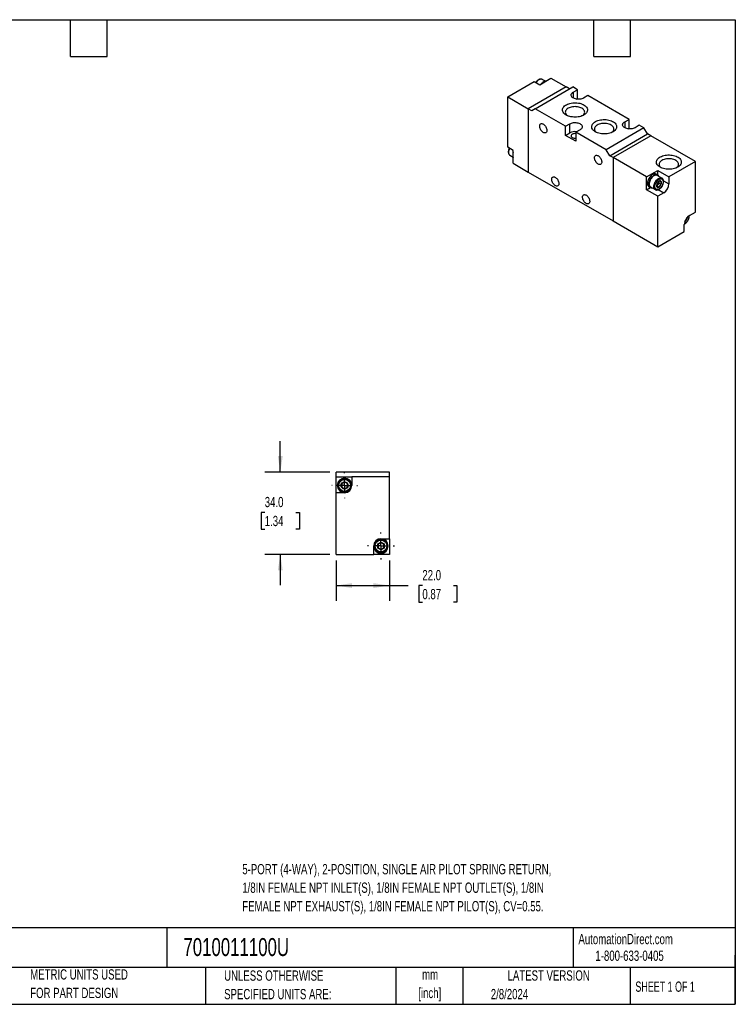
# Model space of a CAD drawing. Header units: millimetres. Extents: x 13 to 546, y 13 to 419.
# Tile 2 of 2: x 251 to 546, y 13 to 419. Entities that reach past the tile are written whole.
import ezdxf

# ---------------------------------------------------------------- set-up
doc = ezdxf.new("R2010")
doc.units = ezdxf.units.MM
doc.header["$LTSCALE"] = 2
doc.linetypes.add('CENTERX2', pattern=[20.32, 12.7, -2.54, 2.54, -2.54])
doc.layers.add('CENTER', color=40, linetype='CENTERX2')
doc.layers.add('DIMENSIONS', color=140, linetype='Continuous', lineweight=25)
doc.layers.add('TEXT', color=140, linetype='Continuous', lineweight=25)
doc.styles.add('SLDTEXTSTYLE0', font='TXT', dxfattribs={"width": 0.7})
doc.styles.add('SLDTEXTSTYLE1', font='TXT', dxfattribs={"width": 0.65})
doc.dimstyles.new('SLDDIMSTYLE1', dxfattribs={"dimtxt": 4.316016, "dimasz": 6.604, "dimexe": 0, "dimexo": 0.0625, "dimgap": 1.079004, "dimtad": 0, "dimtih": 1, "dimtoh": 1, "dimrnd": 1e-09, "dimzin": 4, "dimdsep": 46, "dimtxsty": 'SLDTEXTSTYLE0', "dimsah": 1, "dimcen": 0.09, "dimadec": 0, "dimazin": 1, "dimtfac": 1, "dimtofl": 0, "dimtmove": 0, "dimatfit": 3, "dimfxl": 0, "dimfrac": 2, "dimtolj": 1, "dimtzin": 12, "dimarcsym": 0})
doc.dimstyles.new('SLDDIMSTYLE4', dxfattribs={"dimtxt": 4.316016, "dimasz": 6.604, "dimexe": 0, "dimexo": 0.0625, "dimgap": 1.079004, "dimtad": 0, "dimtih": 1, "dimtoh": 1, "dimrnd": 1e-09, "dimzin": 4, "dimdsep": 46, "dimtxsty": 'SLDTEXTSTYLE0', "dimsah": 1, "dimcen": 0.09, "dimadec": 0, "dimazin": 1, "dimtfac": 1, "dimtmove": 0, "dimatfit": 0, "dimfxl": 0, "dimfrac": 2, "dimtolj": 1, "dimtzin": 12, "dimarcsym": 0})

# ---------------------------------------------------------------- blocks, each defined once
blk = doc.blocks.new('_D_8')
at = {"layer": 'DIMENSIONS'}
for p, q in [((381.41, 195.84), (381.41, 179.18)), ((403.41, 195.84), (403.41, 179.18)), ((381.41, 185.53), (403.41, 185.53)), ((403.41, 185.53), (411.15, 185.53)), ((417, 185.53), (415.55, 185.53)), ((415.55, 185.53), (415.55, 178.67)), ((429.82, 185.53), (431.27, 185.53)), ((431.27, 185.53), (431.27, 178.67)), ((415.55, 178.67), (417, 178.67)), ((431.27, 178.67), (429.82, 178.67))]:
    blk.add_line(p, q, dxfattribs=at)
for points in [[(381.41, 185.53), (388.01, 184.52), (388.01, 186.55)], [(403.41, 185.53), (396.8, 186.55), (396.8, 184.52)]]:
    blk.add_solid(points, dxfattribs=at)
at = {"layer": 'DIMENSIONS', "char_height": 4.233, "attachment_point": 1, "style": 'SLDTEXTSTYLE0'}
for s, insert in [('22.0', (417, 191.95)), ('0.87', (417, 184.13))]:
    blk.add_mtext(s, dxfattribs=dict(at, insert=insert))
blk = doc.blocks.new('_D_9')
at = {"layer": 'DIMENSIONS'}
for p, q in [((358.38, 232.38), (358.38, 245.08)), ((378.87, 232.38), (352.03, 232.38)), ((351.96, 215.71), (350.51, 215.71)), ((350.51, 215.71), (350.51, 208.85)), ((364.79, 215.71), (366.24, 215.71)), ((366.24, 215.71), (366.24, 208.85)), ((350.51, 208.85), (351.96, 208.85)), ((366.24, 208.85), (364.79, 208.85)), ((378.87, 198.38), (352.03, 198.38)), ((358.38, 198.38), (358.38, 185.68))]:
    blk.add_line(p, q, dxfattribs=at)
for points in [[(358.38, 232.38), (359.39, 238.98), (357.36, 238.98)], [(358.38, 198.38), (357.36, 191.78), (359.39, 191.78)]]:
    blk.add_solid(points, dxfattribs=at)
at = {"layer": 'DIMENSIONS', "char_height": 4.233, "attachment_point": 1, "style": 'SLDTEXTSTYLE0'}
for s, insert in [('34.0', (351.96, 222.13)), ('1.34', (351.96, 214.31))]:
    blk.add_mtext(s, dxfattribs=dict(at, insert=insert))
blk = doc.blocks.new('SW_CENTERMARKSYMBOL_4')
at = {"layer": 'CENTER', "color": 0}
for p, q in [((0, 5.08), (0, 5.54)), ((-5.08, 0), (-5.54, 0)), ((0, 0), (-2.54, 0)), ((0, 0), (0, 2.54)), ((0, 0), (0, -2.54)), ((0, 0), (2.54, 0)), ((5.08, 0), (5.54, 0)), ((0, -5.08), (0, -5.54))]:
    blk.add_line(p, q, dxfattribs=at)
blk = doc.blocks.new('SW_CENTERMARKSYMBOL_5')
at = {"layer": 'CENTER', "color": 0}
for p, q in [((0, 5.08), (0, 5.29)), ((-5.08, 0), (-5.29, 0)), ((0, 0), (-2.54, 0)), ((0, 0), (0, 2.54)), ((0, 0), (0, -2.54)), ((0, 0), (2.54, 0)), ((5.08, 0), (5.29, 0)), ((0, -5.08), (0, -5.29))]:
    blk.add_line(p, q, dxfattribs=at)

msp = doc.modelspace()

# ---------------------------------------------------------------- linework, layer by layer
for p, q in [((465.441, 392.277), (470.037, 394.931)), ((467.772, 393.698), (466.462, 394.454)), ((470.037, 394.931), (476.26, 391.338)), ((452.218, 387.256), (463.178, 393.584)), ((476.26, 391.338), (460.703, 382.358)), ((463.178, 393.584), (465.441, 392.277)), ((463.532, 382.358), (479.088, 391.339)), ((477.674, 390.522), (476.26, 391.338)), ((481.033, 390.216), (479.088, 391.339)), ((479.265, 389.196), (481.033, 390.216)), ((481.033, 386.46), (481.033, 390.216)), ((452.218, 366.435), (452.218, 387.256)), ((452.218, 387.256), (460.703, 382.358)), ((479.265, 389.196), (479.265, 386.746)), ((480.724, 386.282), (481.033, 386.46)), ((481.415, 386.239), (481.033, 386.46)), ((485.275, 387.767), (483.507, 386.746)), ((502.246, 377.97), (485.275, 387.767)), ((460.703, 382.358), (460.703, 356.229)), ((462.117, 381.542), (460.703, 382.358)), ((463.532, 382.358), (462.117, 381.542)), ((476.083, 375.113), (463.532, 382.358)), ((500.478, 376.95), (502.246, 377.97)), ((502.246, 374.214), (502.246, 377.97)), ((476.083, 375.113), (477.851, 376.133)), ((476.083, 371.357), (476.083, 375.113)), ((477.851, 372.377), (477.851, 376.133)), ((508.433, 374.398), (492.877, 365.418)), ((500.478, 376.95), (500.478, 374.5)), ((501.937, 374.036), (502.246, 374.214)), ((502.628, 373.993), (502.246, 374.214)), ((506.488, 375.521), (504.721, 374.5)), ((508.433, 374.398), (506.488, 375.521)), ((509.847, 371.949), (508.433, 374.398)), ((476.083, 371.357), (477.851, 372.377)), ((480.325, 368.907), (476.083, 371.357)), ((482.093, 373.684), (480.325, 372.663)), ((480.325, 372.663), (480.325, 368.907)), ((492.877, 365.418), (480.325, 372.663)), ((494.291, 362.968), (509.847, 371.949)), ((511.261, 371.132), (495.705, 362.152)), ((511.261, 371.132), (509.847, 371.949)), ((529.646, 360.519), (511.261, 371.132)), ((454.481, 365.128), (452.218, 366.435)), ((453.106, 363.155), (454.415, 362.399)), ((454.481, 359.821), (454.481, 365.128)), ((494.291, 362.968), (492.877, 365.418)), ((495.705, 362.152), (494.291, 362.968)), ((495.705, 362.152), (495.705, 336.023)), ((509.494, 354.192), (495.705, 362.152)), ((454.481, 359.821), (460.703, 356.229)), ((529.646, 360.519), (518.686, 354.192)), ((529.646, 339.697), (529.646, 360.519)), ((460.703, 356.229), (495.705, 336.023)), ((509.494, 354.192), (514.09, 356.845)), ((509.494, 348.884), (509.494, 354.192)), ((514.034, 355.034), (513.468, 355.361)), ((515.818, 353.716), (513.909, 354.818)), ((514.09, 356.845), (518.686, 354.192)), ((514.09, 355), (514.09, 356.845)), ((518.686, 354.192), (518.686, 351.334)), ((509.494, 348.884), (511.092, 349.807)), ((510.469, 350.165), (511.034, 349.838)), ((511.159, 350.055), (513.068, 348.952)), ((514.178, 351.113), (513.736, 350.564)), ((513.736, 350.564), (514.647, 350.038)), ((514.62, 351.663), (514.178, 351.113)), ((514.62, 352.252), (514.613, 352.378)), ((514.62, 352.371), (514.62, 352.252)), ((514.62, 352.252), (514.62, 351.663)), ((514.62, 351.663), (515.531, 351.137)), ((516.458, 352.62), (518.686, 351.334)), ((514.09, 346.231), (509.494, 348.884)), ((516.565, 347.66), (514.09, 346.231)), ((514.09, 325.409), (514.09, 346.231)), ((514.334, 348.948), (516.565, 347.66)), ((526.976, 338.142), (526.994, 337.921)), ((527.171, 338.269), (529.646, 339.697)), ((495.705, 336.023), (514.09, 325.409)), ((525.05, 331.736), (525.05, 334.594)), ((525.25, 335.749), (525.254, 335.747)), ((525.87, 337.002), (526.138, 336.847)), ((526.138, 336.847), (526.086, 337.265)), ((514.09, 325.409), (525.05, 331.736)), ((403.409, 232.379), (381.409, 232.379)), ((381.409, 230.379), (381.409, 232.379)), ((403.409, 230.379), (403.409, 232.379)), ((381.409, 223.879), (381.409, 230.379)), ((381.409, 230.379), (387.909, 230.379)), ((387.909, 230.379), (387.909, 226.879)), ((403.409, 230.379), (387.909, 230.379)), ((403.409, 204.879), (403.409, 230.379)), ((384.909, 223.879), (381.409, 223.879)), ((381.409, 198.379), (381.409, 223.879)), ((399.909, 204.879), (403.409, 204.879)), ((403.409, 204.879), (403.409, 198.379)), ((396.909, 198.379), (396.909, 201.879)), ((381.409, 198.379), (396.909, 198.379)), ((403.409, 198.379), (396.909, 198.379))]:
    msp.add_line(p, q)
at = {"flags": 128}
for points in [[(466.462, 394.454), (466.23, 394.549), (465.97, 394.583), (465.688, 394.555), (465.391, 394.466), (465.087, 394.318), (464.783, 394.115), (464.486, 393.861), (464.204, 393.564), (463.944, 393.23), (463.901, 393.167)], [(483.507, 386.746), (483.168, 386.578), (482.788, 386.44), (482.377, 386.336), (481.944, 386.269), (481.498, 386.24), (481.05, 386.25), (480.61, 386.298), (480.186, 386.384), (479.79, 386.505), (479.429, 386.658), (479.112, 386.841), (478.846, 387.05), (478.636, 387.279), (478.488, 387.523), (478.405, 387.777), (478.388, 388.036), (478.438, 388.293), (478.554, 388.543), (478.734, 388.78), (478.972, 388.999), (479.265, 389.196)], [(476.33, 379.746), (475.939, 379.999), (475.6, 380.277), (475.318, 380.574), (475.097, 380.889), (474.94, 381.216), (474.848, 381.551), (474.822, 381.89), (474.864, 382.229), (474.973, 382.563), (475.147, 382.887), (475.383, 383.198), (475.68, 383.491), (476.032, 383.763), (476.436, 384.009), (476.886, 384.228), (477.376, 384.416), (477.9, 384.57), (478.451, 384.688), (479.021, 384.77), (479.604, 384.813), (480.192, 384.818), (480.778, 384.784), (481.352, 384.712), (481.909, 384.603), (482.44, 384.457), (482.939, 384.278), (483.4, 384.067), (483.815, 383.827), (484.181, 383.561), (484.492, 383.273), (484.744, 382.966), (484.933, 382.645), (485.058, 382.313), (485.117, 381.975), (485.109, 381.636), (485.033, 381.299), (484.892, 380.97), (484.687, 380.652), (484.42, 380.349), (484.095, 380.066), (483.716, 379.807), (483.288, 379.574), (482.818, 379.37), (482.31, 379.199), (481.772, 379.062), (481.21, 378.962), (480.632, 378.899), (480.045, 378.875), (479.458, 378.89), (478.877, 378.943), (478.311, 379.034), (477.766, 379.162), (477.25, 379.324), (476.769, 379.52), (476.33, 379.746)], [(483.157, 379.512), (483.438, 379.755), (483.669, 380.026), (483.837, 380.313), (483.939, 380.609), (483.974, 380.91), (483.939, 381.212), (483.837, 381.508), (483.669, 381.795), (483.438, 382.066), (483.147, 382.317), (482.802, 382.544), (482.408, 382.743), (481.973, 382.911), (481.503, 383.045), (481.008, 383.142), (480.494, 383.201), (479.972, 383.221), (479.45, 383.201), (478.936, 383.142), (478.44, 383.045), (477.971, 382.911), (477.536, 382.743), (477.142, 382.544), (476.797, 382.317), (476.506, 382.066), (476.275, 381.795), (476.106, 381.508), (476.004, 381.212), (475.97, 380.91), (476.004, 380.609), (476.106, 380.313), (476.275, 380.026), (476.506, 379.755), (476.787, 379.512)], [(466.89, 372.58), (466.625, 372.761), (466.369, 372.991), (466.129, 373.263), (465.913, 373.568), (465.729, 373.896), (465.583, 374.238), (465.478, 374.581), (465.419, 374.915), (465.407, 375.229), (465.443, 375.513), (465.525, 375.757), (465.651, 375.955), (465.817, 376.1), (466.018, 376.186), (466.246, 376.212), (466.495, 376.176), (466.757, 376.08), (467.024, 375.926), (467.285, 375.72), (467.535, 375.468), (467.763, 375.179), (467.964, 374.861), (468.13, 374.524), (468.256, 374.181), (468.338, 373.841), (468.374, 373.516), (468.362, 373.216), (468.303, 372.95), (468.198, 372.728), (468.051, 372.556), (467.867, 372.44), (467.652, 372.384), (467.412, 372.389), (467.156, 372.455), (466.89, 372.58)], [(477.851, 376.133), (478.19, 376.302), (478.57, 376.44), (478.981, 376.543), (479.414, 376.61), (479.86, 376.639), (480.308, 376.63), (480.748, 376.581), (481.172, 376.496), (481.568, 376.375), (481.929, 376.221), (482.246, 376.038), (482.512, 375.83), (482.722, 375.601), (482.87, 375.357), (482.953, 375.102), (482.97, 374.844), (482.92, 374.587), (482.804, 374.337), (482.624, 374.099), (482.386, 373.88), (482.093, 373.684)], [(488.351, 372.806), (487.96, 373.06), (487.621, 373.337), (487.339, 373.635), (487.118, 373.95), (486.96, 374.277), (486.868, 374.612), (486.843, 374.951), (486.885, 375.29), (486.994, 375.623), (487.167, 375.947), (487.404, 376.258), (487.7, 376.551), (488.053, 376.823), (488.457, 377.07), (488.906, 377.289), (489.397, 377.476), (489.92, 377.63), (490.471, 377.749), (491.042, 377.83), (491.625, 377.874), (492.213, 377.879), (492.798, 377.845), (493.373, 377.773), (493.929, 377.663), (494.461, 377.518), (494.96, 377.338), (495.42, 377.127), (495.836, 376.887), (496.202, 376.622), (496.513, 376.333), (496.765, 376.027), (496.954, 375.705), (497.079, 375.374), (497.138, 375.036), (497.13, 374.696), (497.054, 374.36), (496.913, 374.03), (496.707, 373.712), (496.44, 373.41), (496.115, 373.127), (495.737, 372.867), (495.309, 372.634), (494.839, 372.431), (494.331, 372.26), (493.792, 372.123), (493.231, 372.023), (492.653, 371.96), (492.066, 371.936), (491.479, 371.95), (490.898, 372.003), (490.331, 372.094), (489.787, 372.222), (489.271, 372.385), (488.79, 372.58), (488.351, 372.806)], [(495.178, 372.572), (495.458, 372.816), (495.69, 373.087), (495.858, 373.373), (495.96, 373.669), (495.994, 373.971), (495.96, 374.273), (495.858, 374.569), (495.69, 374.855), (495.458, 375.126), (495.168, 375.377), (494.822, 375.605), (494.429, 375.804), (493.994, 375.972), (493.524, 376.105), (493.028, 376.202), (492.515, 376.261), (491.993, 376.281), (491.47, 376.261), (490.957, 376.202), (490.461, 376.105), (489.992, 375.972), (489.557, 375.804), (489.163, 375.605), (488.818, 375.377), (488.527, 375.126), (488.296, 374.855), (488.127, 374.569), (488.025, 374.273), (487.991, 373.971), (488.025, 373.669), (488.127, 373.373), (488.296, 373.087), (488.527, 372.816), (488.808, 372.572)], [(504.721, 374.5), (504.381, 374.331), (504.001, 374.194), (503.59, 374.09), (503.157, 374.023), (502.711, 373.994), (502.263, 374.004), (501.823, 374.052), (501.4, 374.138), (501.003, 374.259), (500.642, 374.412), (500.325, 374.595), (500.059, 374.804), (499.85, 375.032), (499.702, 375.277), (499.618, 375.531), (499.601, 375.79), (499.652, 376.047), (499.768, 376.297), (499.947, 376.534), (500.186, 376.753), (500.478, 376.95)], [(480.325, 372.083), (480.097, 372.102), (479.763, 372.097), (479.438, 372.054), (479.135, 371.973), (478.866, 371.859), (478.642, 371.716), (478.473, 371.55), (478.365, 371.368), (478.322, 371.177), (478.348, 370.984), (478.44, 370.799), (478.594, 370.628), (478.805, 370.479)], [(452.94, 366.018), (452.908, 365.948), (452.748, 365.555), (452.631, 365.162), (452.56, 364.779), (452.536, 364.414), (452.56, 364.076), (452.631, 363.775), (452.748, 363.517), (452.908, 363.308), (453.106, 363.155), (453.106, 363.155)], [(489.518, 359.518), (489.253, 359.699), (488.996, 359.929), (488.756, 360.2), (488.541, 360.505), (488.357, 360.834), (488.21, 361.175), (488.106, 361.518), (488.046, 361.852), (488.034, 362.166), (488.07, 362.45), (488.152, 362.695), (488.279, 362.893), (488.445, 363.037), (488.645, 363.124), (488.874, 363.15), (489.123, 363.114), (489.385, 363.017), (489.651, 362.864), (489.913, 362.658), (490.162, 362.406), (490.391, 362.116), (490.591, 361.798), (490.757, 361.462), (490.883, 361.118), (490.966, 360.779), (491.001, 360.453), (490.989, 360.153), (490.93, 359.888), (490.825, 359.665), (490.679, 359.493), (490.495, 359.377), (490.279, 359.321), (490.04, 359.326), (489.783, 359.392), (489.518, 359.518)], [(515.044, 358.213), (514.653, 358.466), (514.314, 358.744), (514.032, 359.041), (513.811, 359.356), (513.654, 359.683), (513.562, 360.018), (513.537, 360.357), (513.578, 360.696), (513.687, 361.03), (513.861, 361.354), (514.097, 361.665), (514.394, 361.958), (514.746, 362.23), (515.15, 362.476), (515.6, 362.695), (516.09, 362.883), (516.614, 363.037), (517.165, 363.155), (517.735, 363.237), (518.319, 363.28), (518.907, 363.285), (519.492, 363.251), (520.066, 363.179), (520.623, 363.07), (521.154, 362.924), (521.653, 362.745), (522.114, 362.534), (522.53, 362.294), (522.895, 362.028), (523.206, 361.74), (523.458, 361.433), (523.648, 361.112), (523.773, 360.78), (523.831, 360.442), (523.823, 360.103), (523.747, 359.766), (523.606, 359.437), (523.401, 359.119), (523.134, 358.816), (522.809, 358.533), (522.43, 358.274), (522.003, 358.041), (521.532, 357.837), (521.024, 357.666), (520.486, 357.529), (519.924, 357.429), (519.346, 357.366), (518.76, 357.342), (518.172, 357.357), (517.591, 357.41), (517.025, 357.501), (516.48, 357.629), (515.964, 357.791), (515.483, 357.987), (515.044, 358.213)], [(521.871, 357.979), (522.152, 358.222), (522.383, 358.493), (522.551, 358.779), (522.654, 359.076), (522.688, 359.377), (522.654, 359.679), (522.551, 359.975), (522.383, 360.261), (522.152, 360.533), (521.861, 360.784), (521.516, 361.011), (521.122, 361.21), (520.687, 361.378), (520.217, 361.512), (519.722, 361.609), (519.208, 361.668), (518.686, 361.688), (518.164, 361.668), (517.65, 361.609), (517.155, 361.512), (516.685, 361.378), (516.25, 361.21), (515.856, 361.011), (515.511, 360.784), (515.22, 360.533), (514.989, 360.261), (514.821, 359.975), (514.718, 359.679), (514.684, 359.377), (514.718, 359.076), (514.821, 358.779), (514.989, 358.493), (515.22, 358.222), (515.501, 357.979)], [(471.84, 350.616), (471.575, 350.797), (471.318, 351.027), (471.079, 351.298), (470.863, 351.603), (470.679, 351.932), (470.533, 352.273), (470.428, 352.616), (470.369, 352.95), (470.357, 353.264), (470.392, 353.548), (470.475, 353.793), (470.601, 353.991), (470.767, 354.135), (470.967, 354.222), (471.196, 354.248), (471.445, 354.212), (471.707, 354.115), (471.973, 353.962), (472.235, 353.756), (472.484, 353.504), (472.713, 353.214), (472.913, 352.896), (473.079, 352.56), (473.206, 352.216), (473.288, 351.877), (473.324, 351.551), (473.312, 351.251), (473.252, 350.986), (473.148, 350.763), (473.001, 350.591), (472.817, 350.475), (472.602, 350.419), (472.362, 350.424), (472.105, 350.491), (471.84, 350.616)], [(513.468, 355.361), (513.411, 355.391), (513.163, 355.477), (512.889, 355.501), (512.594, 355.464), (512.285, 355.368), (511.968, 355.212), (511.652, 355.002), (511.343, 354.743), (511.048, 354.438), (510.773, 354.097), (510.526, 353.725), (510.31, 353.333), (510.131, 352.927), (509.994, 352.518), (509.9, 352.114), (509.853, 351.725), (509.853, 351.358), (509.9, 351.024), (509.994, 350.728), (510.131, 350.477), (510.31, 350.278), (510.469, 350.165)], [(514.509, 354.472), (514.371, 354.722), (514.193, 354.921), (513.977, 355.065), (513.729, 355.15), (513.455, 355.175), (513.159, 355.138), (512.85, 355.041), (512.534, 354.886), (512.218, 354.676), (511.909, 354.416), (511.614, 354.112), (511.339, 353.77), (511.091, 353.399), (510.876, 353.006), (510.697, 352.6), (510.559, 352.191), (510.466, 351.787), (510.419, 351.398), (510.419, 351.032), (510.466, 350.697), (510.559, 350.401), (510.697, 350.151), (510.876, 349.951), (511.091, 349.808), (511.339, 349.722), (511.614, 349.698), (511.759, 349.708)], [(513.909, 354.818), (513.677, 354.913), (513.417, 354.947), (513.135, 354.919), (512.838, 354.83), (512.534, 354.682), (512.23, 354.478), (511.933, 354.225), (511.651, 353.927), (511.391, 353.593), (511.159, 353.23), (510.961, 352.848), (510.802, 352.455), (510.685, 352.062), (510.614, 351.679), (510.59, 351.314), (510.614, 350.976), (510.685, 350.675), (510.802, 350.417), (510.961, 350.208), (511.159, 350.055), (511.159, 350.055)], [(513.064, 348.955), (512.87, 349.106), (512.711, 349.314), (512.594, 349.573), (512.523, 349.874), (512.499, 350.211), (512.523, 350.577), (512.594, 350.96), (512.711, 351.353), (512.87, 351.746), (513.068, 352.128), (513.3, 352.491), (513.561, 352.825), (513.842, 353.123), (514.139, 353.376), (514.443, 353.58), (514.748, 353.727), (515.044, 353.816), (515.326, 353.844), (515.586, 353.81), (515.818, 353.716)], [(515.818, 353.716), (515.818, 353.716), (515.836, 353.705)], [(514.655, 350.016), (514.878, 350.173), (515.09, 350.378), (515.282, 350.622), (515.444, 350.893), (515.57, 351.18), (515.653, 351.468), (515.689, 351.743), (515.677, 351.995), (515.617, 352.209), (515.512, 352.377), (515.367, 352.49), (515.189, 352.544), (514.986, 352.535), (514.767, 352.464), (514.544, 352.335), (514.325, 352.153), (514.122, 351.928), (513.944, 351.668), (513.799, 351.388), (513.694, 351.099), (513.634, 350.815), (513.622, 350.55), (513.658, 350.316), (513.741, 350.124), (513.867, 349.982), (514.029, 349.899), (514.221, 349.876), (514.433, 349.916), (514.655, 350.016)], [(484.568, 343.268), (484.303, 343.449), (484.046, 343.679), (483.806, 343.951), (483.591, 344.256), (483.407, 344.584), (483.26, 344.925), (483.156, 345.268), (483.097, 345.602), (483.085, 345.916), (483.12, 346.2), (483.203, 346.445), (483.329, 346.643), (483.495, 346.788), (483.695, 346.874), (483.924, 346.9), (484.173, 346.864), (484.435, 346.768), (484.701, 346.614), (484.963, 346.408), (485.212, 346.156), (485.441, 345.866), (485.641, 345.548), (485.807, 345.212), (485.934, 344.869), (486.016, 344.529), (486.052, 344.204), (486.04, 343.903), (485.98, 343.638), (485.876, 343.416), (485.729, 343.244), (485.545, 343.128), (485.33, 343.071), (485.09, 343.076), (484.833, 343.143), (484.568, 343.268)]]:
    msp.add_lwpolyline(points, dxfattribs=at)
for centre, radius in [((384.909, 226.879), 2.75), ((384.909, 226.879), 1.464), ((399.909, 201.879), 2.75), ((399.909, 201.879), 1.464)]:
    msp.add_circle(centre, radius)
for centre, radius, start, end in [((468.994, 390.111), 3.865, 121.10796, 139.09673), ((468, 391.831), 1.879, 92.41879, 122.28168), ((479.969, 368.254), 4.635, 81.75284, 117.19633), ((479.966, 372.719), 2.523, 242.61897, 278.20096), ((457.129, 363.332), 2.856, 158.04218, 201.95782), ((512.937, 352.071), 1.567, 298.70005, 322.33628), ((512.704, 352.341), 1.919, 320.22793, 357.36071), ((514.113, 351.525), 4.577, 302.38686, 357.61314), ((529.623, 334.404), 4.577, 122.38686, 177.61314), ((524.096, 337.594), 2.202, 301.26887, 358.73651), ((384.909, 226.879), 3, 0, 270), ((384.909, 226.879), 1.25, 120, 180), ((384.909, 226.879), 1.25, 60, 120), ((384.909, 226.879), 1.25, 0, 60), ((384.909, 226.879), 1.25, 180, 240), ((384.909, 226.879), 1.25, 240, 300), ((384.909, 226.879), 3, 270, 0), ((384.909, 226.879), 1.25, 300, 0), ((399.909, 201.879), 3, 90, 180), ((399.909, 201.879), 3, 270, 90), ((399.909, 201.879), 3, 180, 270), ((399.909, 201.879), 1.25, 120, 180), ((399.909, 201.879), 1.25, 180, 240), ((399.909, 201.879), 1.25, 60, 120), ((399.909, 201.879), 1.25, 240, 300), ((399.909, 201.879), 1.25, 0, 60), ((399.909, 201.879), 1.25, 300, 0)]:
    msp.add_arc(centre, radius, start, end)
for points, knots in [([(466.441, 394.458), (466.403, 394.481), (466.286, 394.549), (466.068, 394.601), (465.802, 394.617), (465.532, 394.58), (465.259, 394.496), (464.989, 394.369), (464.727, 394.205), (464.48, 394.012), (464.253, 393.799), (464.065, 393.591), (463.912, 393.401), (463.831, 393.284), (463.792, 393.229)], [0, 0, 0, 0, 0.0502483, 0.1524773, 0.2467178, 0.3424405, 0.4385498, 0.5339369, 0.6276922, 0.7189822, 0.8056831, 0.8876866, 0.9469906, 1, 1, 1, 1]), ([(452.833, 366.08), (452.824, 366.063), (452.79, 365.998), (452.727, 365.846), (452.641, 365.626), (452.561, 365.363), (452.498, 365.091), (452.458, 364.813), (452.444, 364.538), (452.457, 364.269), (452.502, 364.013), (452.578, 363.773), (452.689, 363.553), (452.836, 363.362), (452.988, 363.22), (453.101, 363.163), (453.142, 363.143)], [0, 0, 0, 0, 0.0142472, 0.0568304, 0.1270795, 0.1993336, 0.27618, 0.3556435, 0.4370276, 0.5198437, 0.6037951, 0.6886404, 0.7743203, 0.8610947, 0.9499242, 1, 1, 1, 1]), ([(512.923, 350.211), (512.923, 351.316), (513.699, 352.66), (515.612, 353.764), (516.388, 353.316), (516.388, 352.212)], [0, 0, 0, 0, 0.5, 0.5, 1, 1, 1, 1]), ([(515.928, 350.477), (515.994, 350.597), (516.086, 350.766), (516.198, 351.024), (516.283, 351.245), (516.363, 351.507), (516.426, 351.779), (516.466, 352.057), (516.48, 352.333), (516.467, 352.601), (516.422, 352.857), (516.346, 353.097), (516.236, 353.317), (516.087, 353.508), (515.952, 353.638), (515.859, 353.686), (515.837, 353.698)], [0, 0, 0, 0, 0.0981522, 0.1380363, 0.2038327, 0.2715069, 0.3434824, 0.4179092, 0.4941347, 0.5717016, 0.6503317, 0.7297991, 0.8100482, 0.8913224, 0.9745215, 1, 1, 1, 1]), ([(516.388, 352.212), (516.388, 351.108), (515.612, 349.763), (513.699, 348.659), (512.923, 349.107), (512.923, 350.211)], [0, 0, 0, 0, 0.5, 0.5, 1, 1, 1, 1]), ([(513.066, 348.961), (513.112, 348.934), (513.236, 348.86), (513.462, 348.805), (513.729, 348.79), (513.999, 348.827), (514.271, 348.911), (514.542, 349.038), (514.803, 349.201), (515.05, 349.394), (515.277, 349.608), (515.466, 349.816), (515.626, 350.017), (515.778, 350.228), (515.874, 350.388), (515.928, 350.477)], [0, 0, 0, 0, 0.0544302, 0.1471565, 0.2326369, 0.3194618, 0.4066372, 0.4931576, 0.5781979, 0.6610021, 0.7396437, 0.8140245, 0.867816, 0.9259823, 1, 1, 1, 1]), ([(513.763, 351.295), (513.715, 351.131), (513.684, 350.953), (513.684, 350.551), (513.715, 350.337), (513.763, 350.117)], [0, 0, 0, 0, 0.5, 0.5, 1, 1, 1, 1]), ([(514.647, 352.395), (514.455, 352.243), (514.278, 352.079), (513.977, 351.705), (513.86, 351.503), (513.763, 351.295)], [0, 0, 0, 0, 0.5, 0.5, 1, 1, 1, 1]), ([(513.763, 350.117), (513.86, 350.132), (513.975, 350.136), (514.276, 350.11), (514.455, 350.078), (514.647, 350.038)], [0, 0, 0, 0, 0.5, 0.5, 1, 1, 1, 1]), ([(515.531, 352.316), (515.339, 352.357), (515.161, 352.387), (514.861, 352.414), (514.744, 352.41), (514.647, 352.395)], [0, 0, 0, 0, 0.5, 0.5, 1, 1, 1, 1]), ([(514.647, 350.038), (514.743, 350.245), (514.859, 350.445), (515.16, 350.819), (515.338, 350.985), (515.531, 351.137)], [0, 0, 0, 0, 0.5, 0.5, 1, 1, 1, 1]), ([(515.531, 351.137), (515.483, 351.358), (515.452, 351.571), (515.452, 351.973), (515.483, 352.151), (515.531, 352.316)], [0, 0, 0, 0, 0.5, 0.5, 1, 1, 1, 1]), ([(526.994, 337.921), (526.989, 337.792), (526.977, 337.534), (526.879, 337.104), (526.721, 336.657), (526.495, 336.209), (526.266, 335.86), (526.062, 335.605), (525.856, 335.377), (525.589, 335.134), (525.309, 334.935), (525.14, 334.861), (525.079, 334.835)], [0, 0, 0, 0, 0.1123457, 0.2247552, 0.3464252, 0.4682258, 0.5898958, 0.6505372, 0.7118559, 0.8241694, 0.9366122, 1, 1, 1, 1]), ([(526.535, 336.186), (526.6, 336.306), (526.692, 336.475), (526.805, 336.733), (526.889, 336.954), (526.97, 337.217), (527.033, 337.489), (527.072, 337.766), (527.088, 338.009), (527.077, 338.152), (527.074, 338.207)], [0, 0, 0, 0, 0.1807634, 0.2542165, 0.3753912, 0.5000245, 0.6325791, 0.7696482, 0.91003, 1, 1, 1, 1]), ([(525.065, 334.715), (525.093, 334.728), (525.21, 334.781), (525.41, 334.913), (525.657, 335.104), (525.884, 335.317), (526.073, 335.525), (526.233, 335.727), (526.385, 335.938), (526.481, 336.097), (526.535, 336.186)], [0, 0, 0, 0, 0.0506621, 0.2099463, 0.365042, 0.5123412, 0.6516598, 0.7524136, 0.8613616, 1, 1, 1, 1]), ([(525.254, 335.747), (525.35, 335.955), (525.466, 336.155), (525.766, 336.529), (525.945, 336.695), (526.138, 336.847)], [0, 0, 0, 0, 0.5, 0.5, 1, 1, 1, 1]), ([(382.459, 226.879), (382.459, 228.232), (383.556, 229.329), (386.261, 229.329), (387.359, 228.232), (387.359, 226.879)], [0, 0, 0, 0, 0.5, 0.5, 1, 1, 1, 1]), ([(384.909, 228.323), (384.704, 228.205), (384.497, 228.085), (384.072, 227.84), (383.863, 227.719), (383.659, 227.601)], [0, 0, 0, 0, 0.5, 0.5, 1, 1, 1, 1]), ([(383.659, 227.601), (383.659, 227.365), (383.659, 227.126), (383.659, 226.633), (383.659, 226.394), (383.659, 226.158)], [0, 0, 0, 0, 0.5, 0.5, 1, 1, 1, 1]), ([(386.159, 227.601), (385.954, 227.719), (385.747, 227.839), (385.322, 228.084), (385.113, 228.205), (384.909, 228.323)], [0, 0, 0, 0, 0.5, 0.5, 1, 1, 1, 1]), ([(386.159, 226.158), (386.159, 226.394), (386.159, 226.633), (386.159, 227.126), (386.159, 227.365), (386.159, 227.601)], [0, 0, 0, 0, 0.5, 0.5, 1, 1, 1, 1]), ([(387.359, 226.879), (387.359, 225.527), (386.261, 224.429), (383.556, 224.429), (382.459, 225.527), (382.459, 226.879)], [0, 0, 0, 0, 0.5, 0.5, 1, 1, 1, 1]), ([(383.659, 226.158), (383.863, 226.04), (384.07, 225.92), (384.495, 225.675), (384.704, 225.554), (384.909, 225.436)], [0, 0, 0, 0, 0.5, 0.5, 1, 1, 1, 1]), ([(384.909, 225.436), (385.113, 225.554), (385.32, 225.674), (385.745, 225.919), (385.954, 226.04), (386.159, 226.158)], [0, 0, 0, 0, 0.5, 0.5, 1, 1, 1, 1]), ([(397.459, 201.879), (397.459, 203.232), (398.556, 204.329), (401.261, 204.329), (402.359, 203.232), (402.359, 201.879)], [0, 0, 0, 0, 0.5, 0.5, 1, 1, 1, 1]), ([(399.909, 203.323), (399.704, 203.205), (399.497, 203.085), (399.072, 202.84), (398.863, 202.719), (398.659, 202.601)], [0, 0, 0, 0, 0.5, 0.5, 1, 1, 1, 1]), ([(401.159, 202.601), (400.954, 202.719), (400.747, 202.839), (400.322, 203.084), (400.113, 203.205), (399.909, 203.323)], [0, 0, 0, 0, 0.5, 0.5, 1, 1, 1, 1]), ([(402.359, 201.879), (402.359, 200.527), (401.261, 199.429), (398.556, 199.429), (397.459, 200.527), (397.459, 201.879)], [0, 0, 0, 0, 0.5, 0.5, 1, 1, 1, 1]), ([(398.659, 202.601), (398.659, 202.365), (398.659, 202.126), (398.659, 201.633), (398.659, 201.394), (398.659, 201.158)], [0, 0, 0, 0, 0.5, 0.5, 1, 1, 1, 1]), ([(398.659, 201.158), (398.863, 201.04), (399.07, 200.92), (399.495, 200.675), (399.704, 200.554), (399.909, 200.436)], [0, 0, 0, 0, 0.5, 0.5, 1, 1, 1, 1]), ([(399.909, 200.436), (400.113, 200.554), (400.32, 200.674), (400.745, 200.919), (400.954, 201.04), (401.159, 201.158)], [0, 0, 0, 0, 0.5, 0.5, 1, 1, 1, 1]), ([(401.159, 201.158), (401.159, 201.394), (401.159, 201.633), (401.159, 202.126), (401.159, 202.365), (401.159, 202.601)], [0, 0, 0, 0, 0.5, 0.5, 1, 1, 1, 1])]:
    msp.add_open_spline(points, degree=3, knots=knots)
at = {"layer": 'TEXT'}
for p, q in [((12.7, 419.1), (546.1, 419.1)), ((271.78, 403.86), (271.78, 419.1)), ((287.02, 403.86), (287.02, 419.1)), ((487.68, 403.86), (487.68, 419.1)), ((502.92, 403.86), (502.92, 419.1)), ((546.1, 419.1), (546.1, 12.7)), ((271.78, 403.86), (287.02, 403.86)), ((487.68, 403.86), (502.92, 403.86)), ((546.1, 44.252), (12.7, 44.252)), ((311.518, 44.252), (311.518, 27.94)), ((479.151, 44.252), (479.151, 27.94)), ((546.1, 12.7), (546.1, 33.02)), ((546.1, 27.94), (12.7, 27.94)), ((327.56, 27.94), (327.56, 12.7)), ((406.049, 27.94), (406.049, 12.7)), ((433.624, 27.94), (433.624, 12.7)), ((502.697, 27.94), (502.697, 12.7)), ((12.7, 12.7), (546.1, 12.7))]:
    msp.add_line(p, q, dxfattribs=at)

# ---------------------------------------------------------------- block references
at = {"layer": 'CENTER'}
for name, p in [('SW_CENTERMARKSYMBOL_5', (384.909, 226.879)), ('SW_CENTERMARKSYMBOL_4', (399.909, 201.879))]:
    msp.add_blockref(name, p, dxfattribs=at)

# ---------------------------------------------------------------- texts
at = {"layer": 'TEXT'}
for s, insert, char_height, attachment_point, style in [('5-PORT (4-WAY), 2-POSITION, SINGLE AIR PILOT SPRING RETURN,', (342.703, 70.599), 4.23333, 1, 'SLDTEXTSTYLE0'), ('1/8IN FEMALE NPT INLET(S), 1/8IN FEMALE NPT OUTLET(S), 1/8IN', (342.703, 62.955), 4.23333, 1, 'SLDTEXTSTYLE0'), ('FEMALE NPT EXHAUST(S), 1/8IN FEMALE NPT PILOT(S), CV=0.55.', (342.703, 55.311), 4.23333, 1, 'SLDTEXTSTYLE0'), ('AutomationDirect.com', (481.39, 41.753), 4.23333, 1, 'SLDTEXTSTYLE0'), ('7010011100U', (318.415, 40.037), 7.40833, 1, 'SLDTEXTSTYLE0'), ('1-800-633-0405', (488.383, 34.874), 4.23333, 1, 'SLDTEXTSTYLE0'), ('METRIC UNITS USED', (255.209, 27.165), 4.23333, 1, 'SLDTEXTSTYLE0'), ('UNLESS OTHERWISE', (335.216, 26.668), 4.23333, 1, 'SLDTEXTSTYLE0'), ('mm', (420.198, 27.149), 4.2333, 2, 'SLDTEXTSTYLE0'), ('LATEST VERSION', (469.104, 26.728), 4.23333, 2, 'SLDTEXTSTYLE0'), ('SHEET 1 OF 1', (504.883, 22.103), 4.23333, 1, 'SLDTEXTSTYLE1'), ('FOR PART DESIGN', (255.209, 19.521), 4.23333, 1, 'SLDTEXTSTYLE0'), ('SPECIFIED UNITS ARE:', (335.216, 19.024), 4.23333, 1, 'SLDTEXTSTYLE0'), ('[inch]', (420.03, 19.505), 4.2333, 2, 'SLDTEXTSTYLE0'), ('2/8/2024', (445.226, 19.027), 4.2333, 1, 'SLDTEXTSTYLE0')]:
    msp.add_mtext(s, dxfattribs=dict(at, insert=insert, char_height=char_height, attachment_point=attachment_point, style=style))

# ---------------------------------------------------------------- dimensions: what is measured, and where the dimension line sits
at = {"layer": 'DIMENSIONS'}
dim = msp.add_linear_dim(base=(358.375, 232.379), p1=(381.409, 198.379), p2=(381.409, 232.379), angle=90, dimstyle='SLDDIMSTYLE4', dxfattribs=at)
dim.commit()
dim.dimension.update_dxf_attribs({"geometry": '_D_9', "text_midpoint": (358.375, 215.709), "dimtype": 160})
dim = msp.add_linear_dim(base=(403.409, 185.531), p1=(381.409, 198.379), p2=(403.409, 198.379), dimstyle='SLDDIMSTYLE1', dxfattribs=at)
dim.commit()
dim.dimension.update_dxf_attribs({"geometry": '_D_8', "text_midpoint": (423.409, 185.531), "dimtype": 160})

doc.saveas('drawing.dxf')
